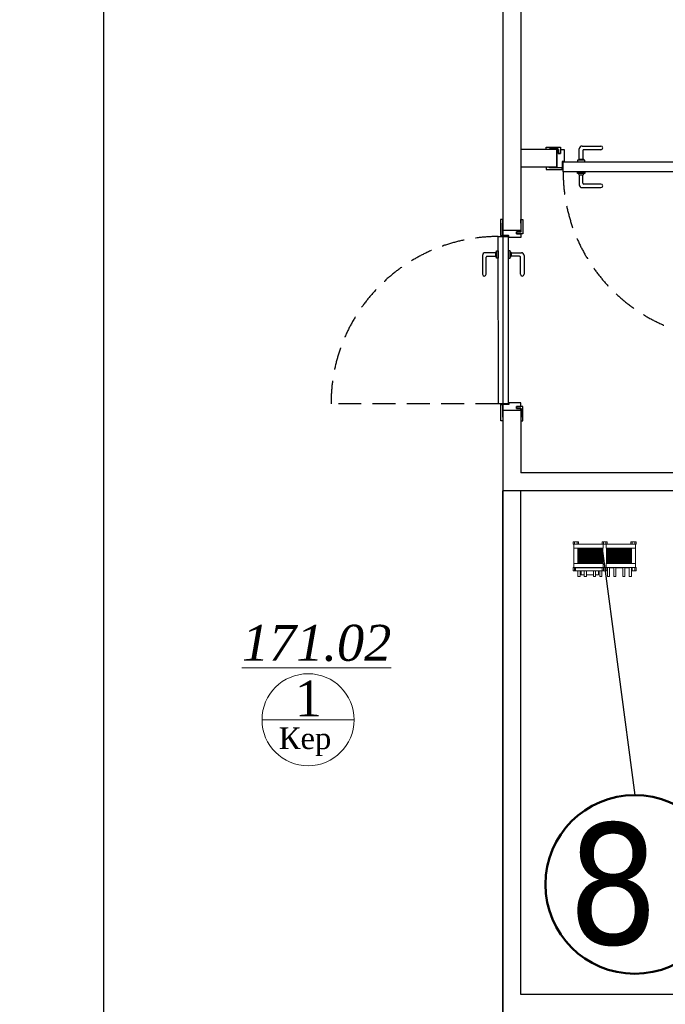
# Model space of a CAD drawing. Extents: x 4114239 to 5838486, y 780458 to 1383318.
# Tile 134 of 231: x 4347117 to 4350705, y 1192535 to 1198011. Entities that reach past the tile are written whole.
import ezdxf

# ---------------------------------------------------------------- set-up
doc = ezdxf.new("R2010")
doc.units = 0
doc.header["$MEASUREMENT"] = 0
doc.linetypes.add('Beruniy Xref$0$DASHED', pattern=[19.05, 12.7, -6.35])
for name, color, linetype, lineweight in [('1', 7, 'Continuous', 50), ('1-A', 1, 'Continuous', 40), ('Стены', 5, 'Continuous', 30)]:
    doc.layers.add(name, color=color, linetype=linetype, lineweight=lineweight)
doc.styles.add('TIEMS', font='times.ttf')

# ---------------------------------------------------------------- blocks, each defined once
blk = doc.blocks.new('*U1891')
at = {"color": 0, "linetype": 'Beruniy Xref$0$DASHED'}
blk.add_line((-193.5, 2.5), (-193.5, 95.5), dxfattribs=at)
at = {"color": 0}
for p, q in [((-111, 11.3), (-121.5, 11.3)), ((-121.5, 9.3), (-112, 9.3)), ((-111.5, 8.8), (-111.5, 4.1)), ((-109.5, 4.1), (-109.5, 9.8)), ((-197, 0), (-197, -10)), ((-197, 0), (-197, -10)), ((-112.5, 2.5), (-112.5, 3.5)), ((-112.5, 3.5), (-108.5, 3.5)), ((-108.5, 2.5), (-112.5, 2.5)), ((-112, 3.6), (-112, 3.5)), ((-109.5, 4.1), (-111.5, 4.1)), ((-109, 3.5), (-109, 3.6)), ((-108.5, 3.5), (-108.5, 2.5)), ((-97, 0), (-97, -10)), ((-97, 0), (-97, -10)), ((-112.5, -3), (-112.5, -4)), ((-112.5, -4), (-108.5, -4)), ((-112, -4.1), (-112, -4)), ((-111.5, -9.3), (-111.5, -4.6)), ((-109.5, -4.6), (-111.5, -4.6)), ((-109.5, -4.6), (-109.5, -10.3)), ((-109, -4), (-109, -4.1)), ((-108.5, -4), (-108.5, -3)), ((-121.5, -9.8), (-112, -9.8)), ((-111, -11.8), (-121.5, -11.8))]:
    blk.add_line(p, q, dxfattribs=at)
for points in [[(-194, 0.2), (-196.2, 0.2), (-196.2, 0.2), (-201, 0.2), (-201, 0), (-203, 0), (-203, 0), (-203, 1.2), (-194, 1.2)], [(-100, 0.2), (-97.8, 0.2), (-97.8, 0.2), (-93, 0.2), (-93, 0), (-91, 0), (-91, 0), (-91, 1.2), (-100, 1.2)]]:
    blk.add_lwpolyline(points, close=True, dxfattribs=at)
for points in [[(-195, 0.2), (-195, 0.2), (-196.2, 0.2), (-196.2, 0.2), (-197, 0.2), (-197, -10), (-196.2, -10), (-196.2, -7.6), (-195, -7.6), (-195, -10), (-193, -10), (-193, -3.3), (-193.85, -3.3, -0.414214), (-194, -3.15), (-194, 0.2)], [(-99, 0.2), (-99, 0.2), (-97.8, 0.2), (-97.8, 0.2), (-97, 0.2), (-97, -10), (-97.8, -10), (-97.8, -7.6), (-99, -7.6), (-99, -10), (-101, -10), (-101, -3.3), (-100.15, -3.3, 0.414214), (-100, -3.15), (-100, 0.2)]]:
    blk.add_lwpolyline(points, format="xyb", close=True, dxfattribs=at)
for points in [[(-193.5, -3), (-193.5, 2.5), (-100.5, 2.5), (-100.5, -3), (-193.5, -3)], [(-195, -7.6), (-196.2, -7.6), (-196.2, -10.2), (-201, -10.2), (-201, -10), (-203, -10), (-203, -10), (-203, -11.2), (-195, -11.2), (-195, -7.6)], [(-99, -7.6), (-97.8, -7.6), (-97.8, -10.2), (-93, -10.2), (-93, -10), (-91, -10), (-91, -10), (-91, -11.2), (-99, -11.2), (-99, -7.6)]]:
    blk.add_lwpolyline(points, dxfattribs=at)
at = {"color": 0, "linetype": 'Beruniy Xref$0$DASHED'}
blk.add_arc((-193.5, 2.5), 93, 0, 90, dxfattribs=at)
at = {"color": 0}
for centre, radius, start, end in [((-121.5, 10.3), 1, 90, 270), ((-111, 9.8), 1.5, 0, 90), ((-112, 8.8), 0.5, 0, 90), ((-111.5, 3.6), 0.5, 90, 180), ((-109.5, 3.6), 0.5, 0, 90), ((-111.5, -4.1), 0.5, 180, 270), ((-109.5, -4.1), 0.5, 270, 0), ((-121.5, -10.8), 1, 90, 270), ((-112, -9.3), 0.5, 270, 0), ((-111, -10.3), 1.5, 270, 0)]:
    blk.add_arc(centre, radius, start, end, dxfattribs=at)

msp = doc.modelspace()

# ---------------------------------------------------------------- linework, layer by layer
at = {"color": 0, "linetype": 'Continuous', "lineweight": 0}
for p, q in [((4350200.4741, 1195107.5194), (4350193.1841, 1195107.5194)), ((4350193.1841, 1195107.5194), (4350193.1841, 1195092.9394)), ((4350193.1841, 1195092.9394), (4350196.8291, 1195092.9394)), ((4350196.8291, 1195092.9394), (4350355.5175, 1195092.9394)), ((4350196.8291, 1195092.9394), (4350196.8291, 1195071.0694)), ((4350196.8291, 1195092.9394), (4350196.8291, 1194964.6354)), ((4350200.4741, 1195107.5194), (4350200.4741, 1195092.9394)), ((4350215.0541, 1195107.5194), (4350200.4741, 1195107.5194)), ((4350222.3441, 1195107.5194), (4350215.0541, 1195107.5194)), ((4350215.0541, 1195107.5194), (4350215.0541, 1195092.9394)), ((4350222.3441, 1195107.5194), (4350222.3441, 1195092.9394)), ((4350360.8541, 1195107.5194), (4350353.5641, 1195107.5194)), ((4350353.5641, 1195107.5194), (4350353.5641, 1195092.9394)), ((4350355.5175, 1195092.9394), (4350358.7478, 1195092.9394)), ((4350358.7478, 1195092.9394), (4350360.8541, 1195092.9394)), ((4350359.1625, 1195092.9394), (4350359.1625, 1195071.0694)), ((4350360.8541, 1195107.5194), (4350360.8541, 1195092.9394)), ((4350375.4341, 1195107.5194), (4350360.8541, 1195107.5194)), ((4350360.8541, 1195092.9394), (4350375.4341, 1195092.9394)), ((4350382.7241, 1195107.5194), (4350375.4341, 1195107.5194)), ((4350375.4341, 1195107.5194), (4350375.4341, 1195092.9394)), ((4350375.4341, 1195092.9394), (4350377.5404, 1195092.9394)), ((4350377.1258, 1195092.9394), (4350377.1258, 1195071.0694)), ((4350377.5404, 1195092.9394), (4350380.7708, 1195092.9394)), ((4350380.7708, 1195092.9394), (4350539.4591, 1195092.9394)), ((4350382.7241, 1195107.5194), (4350382.7241, 1195092.9394)), ((4350521.2341, 1195107.5194), (4350513.9441, 1195107.5194)), ((4350513.9441, 1195107.5194), (4350513.9441, 1195092.9394)), ((4350521.2341, 1195107.5194), (4350521.2341, 1195092.9394)), ((4350535.8141, 1195107.5194), (4350521.2341, 1195107.5194)), ((4350543.1041, 1195107.5194), (4350535.8141, 1195107.5194)), ((4350535.8141, 1195107.5194), (4350535.8141, 1195092.9394)), ((4350539.4591, 1195092.9394), (4350543.1041, 1195092.9394)), ((4350539.4591, 1195092.9394), (4350539.4591, 1195071.0694)), ((4350543.1041, 1195107.5194), (4350543.1041, 1195092.9394)), ((4350196.8291, 1195071.0694), (4350355.5175, 1195071.0694)), ((4350218.6991, 1195071.0694), (4350218.6991, 1194986.5054)), ((4350218.6991, 1195071.0694), (4350218.6991, 1194986.5054)), ((4350220.5216, 1195068.5179), (4350218.6991, 1195070.3404)), ((4350218.6991, 1195070.3404), (4350357.2091, 1195070.3404)), ((4350218.6991, 1195066.6954), (4350220.5216, 1195068.5179)), ((4350220.5216, 1195064.8729), (4350218.6991, 1195066.6954)), ((4350218.6991, 1195066.6954), (4350357.2091, 1195066.6954)), ((4350218.6991, 1195063.0504), (4350220.5216, 1195064.8729)), ((4350220.5216, 1195061.2279), (4350218.6991, 1195063.0504)), ((4350218.6991, 1195063.0504), (4350357.2091, 1195063.0504)), ((4350218.6991, 1195059.4054), (4350220.5216, 1195061.2279)), ((4350220.5216, 1195057.5829), (4350218.6991, 1195059.4054)), ((4350218.6991, 1195059.4054), (4350357.2091, 1195059.4054)), ((4350218.6991, 1195055.7604), (4350220.5216, 1195057.5829)), ((4350220.5216, 1195053.9379), (4350218.6991, 1195055.7604)), ((4350218.6991, 1195055.7604), (4350357.2091, 1195055.7604)), ((4350218.6991, 1195052.1154), (4350220.5216, 1195053.9379)), ((4350220.5216, 1195050.2929), (4350218.6991, 1195052.1154)), ((4350218.6991, 1195052.1154), (4350357.2091, 1195052.1154)), ((4350218.6991, 1195048.4704), (4350220.5216, 1195050.2929)), ((4350220.5216, 1195046.6479), (4350218.6991, 1195048.4704)), ((4350218.6991, 1195048.4704), (4350357.2091, 1195048.4704)), ((4350218.6991, 1195044.8254), (4350220.5216, 1195046.6479)), ((4350220.5216, 1195043.0029), (4350218.6991, 1195044.8254)), ((4350218.6991, 1195044.8254), (4350357.2091, 1195044.8254)), ((4350218.6991, 1195041.1804), (4350220.5216, 1195043.0029)), ((4350220.5216, 1195039.3579), (4350218.6991, 1195041.1804)), ((4350218.6991, 1195041.1804), (4350357.2091, 1195041.1804)), ((4350218.6991, 1195037.5354), (4350220.5216, 1195039.3579)), ((4350220.5216, 1195035.7129), (4350218.6991, 1195037.5354)), ((4350218.6991, 1195037.5354), (4350357.2091, 1195037.5354)), ((4350218.6991, 1195033.8904), (4350220.5216, 1195035.7129)), ((4350220.5216, 1195032.0679), (4350218.6991, 1195033.8904)), ((4350218.6991, 1195033.8904), (4350357.2091, 1195033.8904)), ((4350218.6991, 1195030.2454), (4350220.5216, 1195032.0679)), ((4350220.5216, 1195028.4229), (4350218.6991, 1195030.2454)), ((4350218.6991, 1195030.2454), (4350357.2091, 1195030.2454)), ((4350218.6991, 1195026.6004), (4350220.5216, 1195028.4229)), ((4350220.5216, 1195024.7779), (4350218.6991, 1195026.6004)), ((4350218.6991, 1195026.6004), (4350357.2091, 1195026.6004)), ((4350220.5216, 1195068.5179), (4350357.2091, 1195068.5179)), ((4350220.5216, 1195064.8729), (4350357.2091, 1195064.8729)), ((4350220.5216, 1195061.2279), (4350357.2091, 1195061.2279)), ((4350220.5216, 1195057.5829), (4350357.2091, 1195057.5829)), ((4350220.5216, 1195053.9379), (4350357.2091, 1195053.9379)), ((4350220.5216, 1195050.2929), (4350357.2091, 1195050.2929)), ((4350220.5216, 1195046.6479), (4350357.2091, 1195046.6479)), ((4350220.5216, 1195043.0029), (4350357.2091, 1195043.0029)), ((4350220.5216, 1195039.3579), (4350357.2091, 1195039.3579)), ((4350220.5216, 1195035.7129), (4350357.2091, 1195035.7129)), ((4350220.5216, 1195032.0679), (4350357.2091, 1195032.0679)), ((4350220.5216, 1195028.4229), (4350357.2091, 1195028.4229)), ((4350222.3441, 1195071.0694), (4350222.3441, 1195070.3404)), ((4350359.1625, 1195071.0694), (4350355.5175, 1195071.0694)), ((4350357.2091, 1195071.0694), (4350357.2091, 1194986.5054)), ((4350380.7708, 1195071.0694), (4350377.1258, 1195071.0694)), ((4350379.0791, 1195071.0694), (4350379.0791, 1194986.5054)), ((4350379.0791, 1195070.3404), (4350517.5891, 1195070.3404)), ((4350379.0791, 1195068.5179), (4350515.7666, 1195068.5179)), ((4350379.0791, 1195066.6954), (4350517.5891, 1195066.6954)), ((4350379.0791, 1195064.8729), (4350515.7666, 1195064.8729)), ((4350379.0791, 1195063.0504), (4350517.5891, 1195063.0504)), ((4350379.0791, 1195061.2279), (4350515.7666, 1195061.2279)), ((4350379.0791, 1195059.4054), (4350517.5891, 1195059.4054)), ((4350379.0791, 1195057.5829), (4350515.7666, 1195057.5829)), ((4350379.0791, 1195055.7604), (4350517.5891, 1195055.7604)), ((4350379.0791, 1195053.9379), (4350515.7666, 1195053.9379)), ((4350379.0791, 1195052.1154), (4350517.5891, 1195052.1154)), ((4350379.0791, 1195050.2929), (4350515.7666, 1195050.2929)), ((4350379.0791, 1195048.4704), (4350517.5891, 1195048.4704)), ((4350379.0791, 1195046.6479), (4350515.7666, 1195046.6479)), ((4350379.0791, 1195044.8254), (4350517.5891, 1195044.8254)), ((4350379.0791, 1195043.0029), (4350515.7666, 1195043.0029)), ((4350379.0791, 1195041.1804), (4350517.5891, 1195041.1804)), ((4350379.0791, 1195039.3579), (4350515.7666, 1195039.3579)), ((4350379.0791, 1195037.5354), (4350517.5891, 1195037.5354)), ((4350379.0791, 1195035.7129), (4350515.7666, 1195035.7129)), ((4350379.0791, 1195033.8904), (4350517.5891, 1195033.8904)), ((4350379.0791, 1195032.0679), (4350515.7666, 1195032.0679)), ((4350379.0791, 1195030.2454), (4350517.5891, 1195030.2454)), ((4350379.0791, 1195028.4229), (4350515.7666, 1195028.4229)), ((4350379.0791, 1195026.6004), (4350517.5891, 1195026.6004)), ((4350380.7708, 1195071.0694), (4350539.4591, 1195071.0694)), ((4350513.9441, 1195071.0694), (4350513.9441, 1195070.3404)), ((4350515.7666, 1195068.5179), (4350517.5891, 1195070.3404)), ((4350517.5891, 1195066.6954), (4350515.7666, 1195068.5179)), ((4350515.7666, 1195064.8729), (4350517.5891, 1195066.6954)), ((4350517.5891, 1195063.0504), (4350515.7666, 1195064.8729)), ((4350515.7666, 1195061.2279), (4350517.5891, 1195063.0504)), ((4350517.5891, 1195059.4054), (4350515.7666, 1195061.2279)), ((4350515.7666, 1195057.5829), (4350517.5891, 1195059.4054)), ((4350517.5891, 1195055.7604), (4350515.7666, 1195057.5829)), ((4350515.7666, 1195053.9379), (4350517.5891, 1195055.7604)), ((4350517.5891, 1195052.1154), (4350515.7666, 1195053.9379)), ((4350515.7666, 1195050.2929), (4350517.5891, 1195052.1154)), ((4350517.5891, 1195048.4704), (4350515.7666, 1195050.2929)), ((4350515.7666, 1195046.6479), (4350517.5891, 1195048.4704)), ((4350517.5891, 1195044.8254), (4350515.7666, 1195046.6479)), ((4350515.7666, 1195043.0029), (4350517.5891, 1195044.8254)), ((4350517.5891, 1195041.1804), (4350515.7666, 1195043.0029)), ((4350515.7666, 1195039.3579), (4350517.5891, 1195041.1804)), ((4350517.5891, 1195037.5354), (4350515.7666, 1195039.3579)), ((4350515.7666, 1195035.7129), (4350517.5891, 1195037.5354)), ((4350517.5891, 1195033.8904), (4350515.7666, 1195035.7129)), ((4350515.7666, 1195032.0679), (4350517.5891, 1195033.8904)), ((4350517.5891, 1195030.2454), (4350515.7666, 1195032.0679)), ((4350515.7666, 1195028.4229), (4350517.5891, 1195030.2454)), ((4350517.5891, 1195026.6004), (4350515.7666, 1195028.4229)), ((4350515.7666, 1195024.7779), (4350517.5891, 1195026.6004)), ((4350517.5891, 1195071.0694), (4350517.5891, 1194986.5054)), ((4350539.4591, 1195071.0694), (4350539.4591, 1194986.5054)), ((4350196.8291, 1194964.6354), (4350196.8291, 1194986.5054)), ((4350196.8291, 1194986.5054), (4350200.4741, 1194986.5054)), ((4350355.5175, 1194986.5054), (4350200.4741, 1194986.5054)), ((4350218.6991, 1195022.9554), (4350220.5216, 1195024.7779)), ((4350220.5216, 1195021.1329), (4350218.6991, 1195022.9554)), ((4350218.6991, 1195022.9554), (4350357.2091, 1195022.9554)), ((4350218.6991, 1195019.3104), (4350220.5216, 1195021.1329)), ((4350220.5216, 1195017.4879), (4350218.6991, 1195019.3104)), ((4350218.6991, 1195019.3104), (4350357.2091, 1195019.3104)), ((4350218.6991, 1195015.6654), (4350220.5216, 1195017.4879)), ((4350220.5216, 1195013.8429), (4350218.6991, 1195015.6654)), ((4350218.6991, 1195015.6654), (4350357.2091, 1195015.6654)), ((4350218.6991, 1195012.0204), (4350220.5216, 1195013.8429)), ((4350220.5216, 1195010.1979), (4350218.6991, 1195012.0204)), ((4350218.6991, 1195012.0204), (4350357.2091, 1195012.0204)), ((4350218.6991, 1195008.3754), (4350220.5216, 1195010.1979)), ((4350220.5216, 1195006.5529), (4350218.6991, 1195008.3754)), ((4350218.6991, 1195008.3754), (4350357.2091, 1195008.3754)), ((4350218.6991, 1195004.7304), (4350220.5216, 1195006.5529)), ((4350220.5216, 1195002.9079), (4350218.6991, 1195004.7304)), ((4350218.6991, 1195004.7304), (4350357.2091, 1195004.7304)), ((4350218.6991, 1195001.0854), (4350220.5216, 1195002.9079)), ((4350220.5216, 1194999.2629), (4350218.6991, 1195001.0854)), ((4350218.6991, 1195001.0854), (4350357.2091, 1195001.0854)), ((4350218.6991, 1194997.4404), (4350220.5216, 1194999.2629)), ((4350220.5216, 1194995.6179), (4350218.6991, 1194997.4404)), ((4350218.6991, 1194997.4404), (4350357.2091, 1194997.4404)), ((4350218.6991, 1194993.7954), (4350220.5216, 1194995.6179)), ((4350220.5216, 1194991.9729), (4350218.6991, 1194993.7954)), ((4350218.6991, 1194993.7954), (4350357.2091, 1194993.7954)), ((4350218.6991, 1194990.1504), (4350220.5216, 1194991.9729)), ((4350220.5216, 1194988.3279), (4350218.6991, 1194990.1504)), ((4350218.6991, 1194990.1504), (4350357.2091, 1194990.1504)), ((4350218.6991, 1194986.5054), (4350220.5216, 1194988.3279)), ((4350220.5216, 1195024.7779), (4350357.2091, 1195024.7779)), ((4350220.5216, 1195021.1329), (4350357.2091, 1195021.1329)), ((4350220.5216, 1195017.4879), (4350357.2091, 1195017.4879)), ((4350220.5216, 1195013.8429), (4350357.2091, 1195013.8429)), ((4350220.5216, 1195010.1979), (4350357.2091, 1195010.1979)), ((4350220.5216, 1195006.5529), (4350357.2091, 1195006.5529)), ((4350220.5216, 1195002.9079), (4350357.2091, 1195002.9079)), ((4350220.5216, 1194999.2629), (4350357.2091, 1194999.2629)), ((4350220.5216, 1194995.6179), (4350357.2091, 1194995.6179)), ((4350220.5216, 1194991.9729), (4350357.2091, 1194991.9729)), ((4350220.5216, 1194988.3279), (4350357.2091, 1194988.3279)), ((4350355.5175, 1194986.5054), (4350359.1625, 1194986.5054)), ((4350359.1625, 1194986.5054), (4350359.1625, 1194964.6354)), ((4350377.1258, 1194986.5054), (4350380.7708, 1194986.5054)), ((4350377.1258, 1194986.5054), (4350377.1258, 1194964.6354)), ((4350379.0791, 1195024.7779), (4350515.7666, 1195024.7779)), ((4350379.0791, 1195022.9554), (4350517.5891, 1195022.9554)), ((4350379.0791, 1195021.1329), (4350515.7666, 1195021.1329)), ((4350379.0791, 1195019.3104), (4350517.5891, 1195019.3104)), ((4350379.0791, 1195017.4879), (4350515.7666, 1195017.4879)), ((4350379.0791, 1195015.6654), (4350517.5891, 1195015.6654)), ((4350379.0791, 1195013.8429), (4350515.7666, 1195013.8429)), ((4350379.0791, 1195012.0204), (4350517.5891, 1195012.0204)), ((4350379.0791, 1195010.1979), (4350515.7666, 1195010.1979)), ((4350379.0791, 1195008.3754), (4350517.5891, 1195008.3754)), ((4350379.0791, 1195006.5529), (4350515.7666, 1195006.5529)), ((4350379.0791, 1195004.7304), (4350517.5891, 1195004.7304)), ((4350379.0791, 1195002.9079), (4350515.7666, 1195002.9079)), ((4350379.0791, 1195001.0854), (4350517.5891, 1195001.0854)), ((4350379.0791, 1194999.2629), (4350515.7666, 1194999.2629)), ((4350379.0791, 1194997.4404), (4350517.5891, 1194997.4404)), ((4350379.0791, 1194995.6179), (4350515.7666, 1194995.6179)), ((4350379.0791, 1194993.7954), (4350517.5891, 1194993.7954)), ((4350379.0791, 1194991.9729), (4350515.7666, 1194991.9729)), ((4350379.0791, 1194990.1504), (4350517.5891, 1194990.1504)), ((4350379.0791, 1194988.3279), (4350515.7666, 1194988.3279)), ((4350535.8141, 1194986.5054), (4350380.7708, 1194986.5054)), ((4350517.5891, 1195022.9554), (4350515.7666, 1195024.7779)), ((4350515.7666, 1195021.1329), (4350517.5891, 1195022.9554)), ((4350517.5891, 1195019.3104), (4350515.7666, 1195021.1329)), ((4350515.7666, 1195017.4879), (4350517.5891, 1195019.3104)), ((4350517.5891, 1195015.6654), (4350515.7666, 1195017.4879)), ((4350515.7666, 1195013.8429), (4350517.5891, 1195015.6654)), ((4350517.5891, 1195012.0204), (4350515.7666, 1195013.8429)), ((4350515.7666, 1195010.1979), (4350517.5891, 1195012.0204)), ((4350517.5891, 1195008.3754), (4350515.7666, 1195010.1979)), ((4350515.7666, 1195006.5529), (4350517.5891, 1195008.3754)), ((4350517.5891, 1195004.7304), (4350515.7666, 1195006.5529)), ((4350515.7666, 1195002.9079), (4350517.5891, 1195004.7304)), ((4350517.5891, 1195001.0854), (4350515.7666, 1195002.9079)), ((4350515.7666, 1194999.2629), (4350517.5891, 1195001.0854)), ((4350517.5891, 1194997.4404), (4350515.7666, 1194999.2629)), ((4350515.7666, 1194995.6179), (4350517.5891, 1194997.4404)), ((4350517.5891, 1194993.7954), (4350515.7666, 1194995.6179)), ((4350515.7666, 1194991.9729), (4350517.5891, 1194993.7954)), ((4350517.5891, 1194990.1504), (4350515.7666, 1194991.9729)), ((4350515.7666, 1194988.3279), (4350517.5891, 1194990.1504)), ((4350517.5891, 1194986.5054), (4350515.7666, 1194988.3279)), ((4350535.8141, 1194986.5054), (4350539.4591, 1194986.5054)), ((4350539.4591, 1194986.5054), (4350539.4591, 1194964.6354)), ((4350193.1841, 1194964.6354), (4350193.1841, 1194946.4104)), ((4350193.1841, 1194964.6354), (4350196.8291, 1194964.6354)), ((4350200.4741, 1194946.4104), (4350193.1841, 1194946.4104)), ((4350200.4741, 1194964.6354), (4350196.8291, 1194964.6354)), ((4350200.4741, 1194964.6354), (4350200.4741, 1194946.4104)), ((4350200.4741, 1194964.6354), (4350355.5175, 1194964.6354)), ((4350205.9416, 1194946.4104), (4350200.4741, 1194946.4104)), ((4350286.1316, 1194962.8129), (4350205.9416, 1194962.8129)), ((4350286.1316, 1194962.8129), (4350205.9416, 1194962.8129)), ((4350205.9416, 1194962.8129), (4350205.9416, 1194945.3169)), ((4350286.1316, 1194945.3169), (4350205.9416, 1194945.3169)), ((4350286.1316, 1194945.3169), (4350205.9416, 1194945.3169)), ((4350215.0541, 1194964.6354), (4350215.0541, 1194962.8129)), ((4350219.6839, 1194964.6354), (4350219.6839, 1194962.8129)), ((4350219.6839, 1194945.3169), (4350219.6839, 1194914.3344)), ((4350231.3479, 1194964.6354), (4350231.3479, 1194962.8129)), ((4350231.3479, 1194945.3169), (4350231.3479, 1194914.3344)), ((4350238.3821, 1194923.4469), (4350238.3821, 1194945.3169)), ((4350238.3821, 1194923.4469), (4350255.1917, 1194923.4469)), ((4350238.3821, 1194923.4469), (4350255.1917, 1194923.4469)), ((4350255.1917, 1194922.8559), (4350248.6316, 1194922.8559)), ((4350255.1917, 1194964.6354), (4350255.1917, 1194962.8129)), ((4350255.1917, 1194945.3169), (4350255.1917, 1194914.3344)), ((4350266.8557, 1194964.6354), (4350266.8557, 1194962.8129)), ((4350266.8557, 1194945.3169), (4350266.8557, 1194914.3344)), ((4350266.8557, 1194923.4469), (4350305.4075, 1194923.4469)), ((4350266.8557, 1194923.4469), (4350305.4075, 1194923.4469)), ((4350305.4075, 1194922.8559), (4350266.8557, 1194922.8559)), ((4350353.5641, 1194962.8129), (4350286.1316, 1194962.8129)), ((4350353.5641, 1194962.8129), (4350286.1316, 1194962.8129)), ((4350366.3216, 1194945.3169), (4350286.1316, 1194945.3169)), ((4350366.3216, 1194945.3169), (4350286.1316, 1194945.3169)), ((4350305.4075, 1194964.6354), (4350305.4075, 1194962.8129)), ((4350305.4075, 1194945.3169), (4350305.4075, 1194914.3344)), ((4350317.0715, 1194964.6354), (4350317.0715, 1194962.8129)), ((4350317.0715, 1194945.3169), (4350317.0715, 1194914.3344)), ((4350317.0715, 1194923.4469), (4350333.8811, 1194923.4469)), ((4350317.0715, 1194923.4469), (4350333.8811, 1194923.4469)), ((4350323.6316, 1194922.8559), (4350317.0715, 1194922.8559)), ((4350333.8811, 1194923.4469), (4350333.8811, 1194945.3169)), ((4350340.9153, 1194964.6354), (4350340.9153, 1194962.8129)), ((4350340.9153, 1194945.3169), (4350340.9153, 1194914.3344)), ((4350352.5793, 1194964.6354), (4350352.5793, 1194962.8129)), ((4350352.5793, 1194945.3169), (4350352.5793, 1194914.3344)), ((4350353.5641, 1194964.6354), (4350353.5641, 1194946.4104)), ((4350360.8541, 1194946.4104), (4350353.5641, 1194946.4104)), ((4350358.7478, 1194964.6354), (4350355.5175, 1194964.6354)), ((4350358.7478, 1194964.6354), (4350360.8541, 1194964.6354)), ((4350360.8541, 1194964.6354), (4350360.8541, 1194946.4104)), ((4350360.8541, 1194964.6354), (4350375.4341, 1194964.6354)), ((4350375.4341, 1194946.4104), (4350360.8541, 1194946.4104)), ((4350366.3216, 1194946.4104), (4350366.3216, 1194945.3169)), ((4350375.4341, 1194964.6354), (4350375.4341, 1194946.4104)), ((4350375.4341, 1194964.6354), (4350377.5404, 1194964.6354)), ((4350382.7241, 1194946.4104), (4350375.4341, 1194946.4104)), ((4350380.7708, 1194964.6354), (4350377.5404, 1194964.6354)), ((4350380.7708, 1194964.6354), (4350535.8141, 1194964.6354)), ((4350382.7241, 1194964.6354), (4350382.7241, 1194946.4104)), ((4350382.7241, 1194964.6354), (4350382.7241, 1194946.4104)), ((4350382.7241, 1194946.4104), (4350382.7241, 1194946.4104)), ((4350383.7089, 1194964.6354), (4350383.7089, 1194914.3344)), ((4350395.3729, 1194964.6354), (4350395.3729, 1194914.3344)), ((4350419.2167, 1194962.8129), (4350395.3729, 1194962.8129)), ((4350419.2167, 1194964.6354), (4350419.2167, 1194914.3344)), ((4350430.8807, 1194964.6354), (4350430.8807, 1194914.3344)), ((4350469.4325, 1194962.8129), (4350430.8807, 1194962.8129)), ((4350469.4325, 1194964.6354), (4350469.4325, 1194914.3344)), ((4350481.0965, 1194964.6354), (4350481.0965, 1194914.3344)), ((4350504.9403, 1194962.8129), (4350481.0965, 1194962.8129)), ((4350504.9403, 1194964.6354), (4350504.9403, 1194914.3344)), ((4350516.6043, 1194964.6354), (4350516.6043, 1194914.3344)), ((4350521.2341, 1194946.4104), (4350516.6043, 1194946.4104)), ((4350521.2341, 1194964.6354), (4350521.2341, 1194946.4104)), ((4350535.8141, 1194946.4104), (4350521.2341, 1194946.4104)), ((4350535.8141, 1194964.6354), (4350535.8141, 1194946.4104)), ((4350539.4591, 1194964.6354), (4350535.8141, 1194964.6354)), ((4350543.1041, 1194946.4104), (4350535.8141, 1194946.4104)), ((4350539.4591, 1194964.6354), (4350543.1041, 1194964.6354)), ((4350543.1041, 1194964.6354), (4350543.1041, 1194946.4104)), ((4350219.6839, 1194914.3344), (4350231.3479, 1194914.3344)), ((4350255.1917, 1194914.3344), (4350266.8557, 1194914.3344)), ((4350305.4075, 1194914.3344), (4350317.0715, 1194914.3344)), ((4350340.9153, 1194914.3344), (4350352.5793, 1194914.3344)), ((4350383.7089, 1194914.3344), (4350395.3729, 1194914.3344)), ((4350419.2167, 1194914.3344), (4350430.8807, 1194914.3344)), ((4350469.4325, 1194914.3344), (4350481.0965, 1194914.3344)), ((4350504.9403, 1194914.3344), (4350516.6043, 1194914.3344))]:
    msp.add_line(p, q, dxfattribs=at)
msp.add_line((4350354.3435, 1195068.8401), (4350535.6851, 1193698.2417))
at = {"lineweight": 0, "ltscale": 100}
msp.add_line((4348463.865, 1194117.1728), (4348975.865, 1194117.1728), dxfattribs=at)
at = {"color": 0}
for points in [[(4318983.1658, 1201989.9005), (4349802.28, 1201989.9005), (4349802.28, 1185989.9005), (4318983.1658, 1185989.9005)], [(4321183.1658, 1200589.9005), (4347583.1658, 1200589.9005), (4347583.1658, 1188389.9005), (4321183.1658, 1188389.9005)]]:
    msp.add_lwpolyline(points, close=True, dxfattribs=at)
for points in [[(4349802.28, 1201989.9005), (4349802.28, 1196839.8967)], [(4349902.28, 1201989.9005), (4349902.28, 1196839.9092)], [(4350102.3719, 1197289.9005), (4349902.3719, 1197289.9005)], [(4350102.3719, 1197289.9005), (4350102.3719, 1197189.9005)], [(4350102.3719, 1197189.9005), (4349902.3719, 1197189.9005)], [(4349802.28, 1195839.8968), (4349802.28, 1195389.9005)], [(4349902.28, 1195839.9093), (4349902.28, 1195489.9005)], [(4355132.4722, 1195489.9005), (4349902.28, 1195489.9005)], [(4355132.5768, 1195389.9005), (4349802.28, 1195389.9005)], [(4349802.28, 1192139.9042), (4349802.28, 1195389.9005)], [(4349902.28, 1192589.9005), (4349902.28, 1195389.9005)], [(4355132.4583, 1192589.9005), (4349902.28, 1192589.9005)]]:
    msp.add_lwpolyline(points, dxfattribs=at)
at = {"layer": '1'}
msp.add_circle((4350535.6851, 1193201.4009), 496.8408, dxfattribs=at)
at = {"layer": 'Стены', "color": 0, "linetype": 'ByBlock', "lineweight": 0, "ltscale": 100}
msp.add_circle((4348719.865, 1194117.1728), 256, dxfattribs=at)

# ---------------------------------------------------------------- block references
at = {"color": 216, "lineweight": 30, "xscale": 9.999998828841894, "yscale": 9.999998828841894, "zscale": 9.999998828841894}
for p, rotation in [((4349132.3783, 1197189.7761), 180.0071619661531), ((4349802.0275, 1197809.8966), 90.00716196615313)]:
    msp.add_blockref('*U1891', p, dxfattribs=dict(at, rotation=rotation))

# ---------------------------------------------------------------- texts
at = {"lineweight": 0, "ltscale": 100, "char_height": 200, "attachment_point": 5, "style": 'TIEMS'}
for s, insert in [('\\A1;{\\fTimes New Roman|b0|i1|c204|p18;\\L171.02}', (4348767.1233, 1194542.9328)), ('\\A1;1', (4348721.5746, 1194235.7722))]:
    msp.add_mtext(s, dxfattribs=dict(at, insert=insert))
at = {"lineweight": 0, "ltscale": 100, "insert": (4348702.9509, 1193994.797), "char_height": 120, "width": 925.176842, "attachment_point": 5, "style": 'TIEMS'}
msp.add_mtext('\\A1;Кер', dxfattribs=at)
at = {"layer": '1-A', "insert": (4350668.272, 1192856.2579), "char_height": 673.92, "attachment_point": 9}
msp.add_mtext('\\P{\\fTahoma|b0|i0|c204|p32;8}', dxfattribs=at)

doc.saveas('drawing.dxf')
